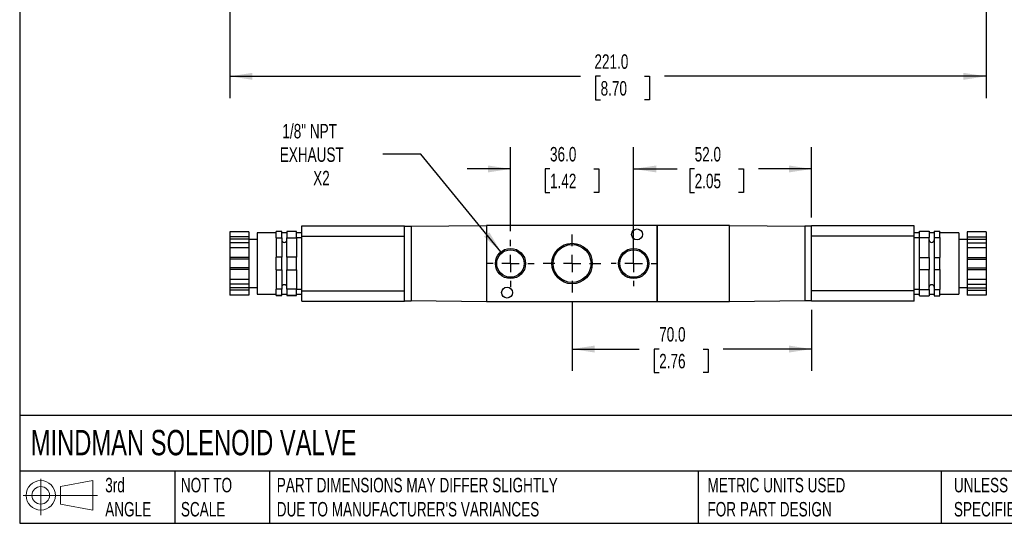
# Model space of a CAD drawing. Header units: millimetres. Extents: x 13 to 546, y 13 to 419.
# Tile 1 of 3: x 13 to 300, y 13 to 160. Entities that reach past the tile are written whole.
import ezdxf

# ---------------------------------------------------------------- set-up
doc = ezdxf.new("R2010")
doc.units = ezdxf.units.MM
doc.header["$LTSCALE"] = 2
doc.linetypes.add('SLD-Center', pattern=[19.05, 15.24, -1.27, 1.27, -1.27])
doc.linetypes.add('SLD-Solid', pattern=[0])
doc.layers.add('CENTER', color=40, linetype='SLD-Center')
doc.layers.add('SLD-DEFPOINTS', color=7, linetype='Continuous')
doc.layers.add('DIMENSIONS', color=140, linetype='SLD-Solid', lineweight=25)
doc.layers.add('TEXT', color=140, linetype='SLD-Solid', lineweight=25)
doc.styles.add('SLDTEXTSTYLE0', font='TXT', dxfattribs={"width": 0.7})
doc.dimstyles.new('SLDDIMSTYLE0', dxfattribs={"dimtxt": 4.316016, "dimasz": 6.604, "dimexe": 0, "dimexo": 0.0625, "dimgap": 1.079004, "dimtad": 0, "dimtih": 1, "dimtoh": 1, "dimdec": 1, "dimrnd": 1e-09, "dimzin": 4, "dimdsep": 46, "dimtxsty": 'SLDTEXTSTYLE0', "dimsah": 1, "dimcen": 0.09, "dimadec": 0, "dimazin": 1, "dimtfac": 1, "dimtdec": 1, "dimtofl": 0, "dimtmove": 0, "dimatfit": 3, "dimfxl": 0, "dimfrac": 2, "dimtolj": 1, "dimtzin": 12, "dimarcsym": 0})
doc.dimstyles.new('SLDDIMSTYLE2', dxfattribs={"dimtxt": 4.316016, "dimasz": 6.604, "dimexe": 0, "dimexo": 0.0625, "dimgap": 1.079004, "dimtad": 0, "dimtih": 1, "dimtoh": 1, "dimdec": 1, "dimrnd": 1e-09, "dimzin": 4, "dimdsep": 46, "dimtxsty": 'SLDTEXTSTYLE0', "dimsah": 1, "dimcen": 0.09, "dimadec": 0, "dimazin": 1, "dimtfac": 1, "dimtdec": 1, "dimtmove": 0, "dimatfit": 0, "dimfxl": 0, "dimfrac": 2, "dimtolj": 1, "dimtzin": 12, "dimarcsym": 0})
doc.dimstyles.new('SLDDIMSTYLE4', dxfattribs={"dimtxt": 4.316016, "dimasz": 6.604, "dimexe": 0, "dimexo": 0.0625, "dimgap": 1.079004, "dimtad": 0, "dimtih": 1, "dimtoh": 1, "dimdec": 1, "dimrnd": 1e-09, "dimzin": 12, "dimdsep": 46, "dimtxsty": 'SLDTEXTSTYLE0', "dimsah": 1, "dimcen": 0, "dimadec": 0, "dimazin": 3, "dimtfac": 1, "dimtdec": 1, "dimtofl": 0, "dimtmove": 0, "dimatfit": 3, "dimfxl": 0, "dimfrac": 2, "dimtolj": 1, "dimtzin": 12, "dimarcsym": 0})

# ---------------------------------------------------------------- blocks, each defined once
blk = doc.blocks.new('Block11')
at = {"color": 7, "linetype": 'SLD-Solid', "lineweight": 18}
for p, q in [((5.18, 10.62), (5.18, 0)), ((10.96, 8.33), (20.35, 10.06)), ((20.35, 10.06), (20.35, 1.46)), ((0, 5.76), (21.75, 5.76)), ((10.96, 3.19), (10.96, 8.33)), ((10.96, 3.19), (20.35, 1.46))]:
    blk.add_line(p, q, dxfattribs=at)
for radius in [4.3, 2.57]:
    blk.add_circle((5.18, 5.76), radius, dxfattribs=at)
blk = doc.blocks.new('Block12')
at = {"layer": 'SLD-DEFPOINTS'}
blk.add_blockref('Block11', (0, 0), dxfattribs=at)
blk = doc.blocks.new('_D_2')
at = {"layer": 'DIMENSIONS'}
for p, q in [((74.14, 262.43), (74.14, 137.04)), ((295.14, 262.43), (295.14, 137.04)), ((74.14, 143.39), (176.63, 143.39)), ((182.48, 143.39), (181.03, 143.39)), ((181.03, 143.39), (181.03, 136.53)), ((195.3, 143.39), (196.75, 143.39)), ((196.75, 143.39), (196.75, 136.53)), ((295.14, 143.39), (201.15, 143.39)), ((181.03, 136.53), (182.48, 136.53)), ((196.75, 136.53), (195.3, 136.53))]:
    blk.add_line(p, q, dxfattribs=at)
for points in [[(74.14, 143.39), (80.74, 142.37), (80.74, 144.4)], [(295.14, 143.39), (288.54, 144.4), (288.54, 142.37)]]:
    blk.add_solid(points, dxfattribs=at)
at = {"layer": 'DIMENSIONS', "char_height": 4.233, "attachment_point": 1, "style": 'SLDTEXTSTYLE0'}
for s, insert in [('221.0', (180.68, 149.81)), ('8.70', (182.48, 141.99))]:
    blk.add_mtext(s, dxfattribs=dict(at, insert=insert))
blk = doc.blocks.new('_D_16')
at = {"layer": 'DIMENSIONS'}
for p, q in [((156.14, 98.14), (156.14, 122.65)), ((192.14, 91.19), (192.14, 122.65)), ((156.14, 116.3), (143.44, 116.3)), ((167.69, 116.3), (166.24, 116.3)), ((166.24, 116.3), (166.24, 109.44)), ((180.52, 116.3), (181.96, 116.3)), ((181.96, 116.3), (181.96, 109.44)), ((192.14, 116.3), (204.84, 116.3)), ((166.24, 109.44), (167.69, 109.44)), ((181.96, 109.44), (180.52, 109.44))]:
    blk.add_line(p, q, dxfattribs=at)
for points in [[(156.14, 116.3), (149.54, 117.32), (149.54, 115.29)], [(192.14, 116.3), (198.74, 115.29), (198.74, 117.32)]]:
    blk.add_solid(points, dxfattribs=at)
at = {"layer": 'DIMENSIONS', "char_height": 4.233, "attachment_point": 1, "style": 'SLDTEXTSTYLE0'}
for s, insert in [('36.0', (167.69, 122.73)), ('1.42', (167.69, 114.9))]:
    blk.add_mtext(s, dxfattribs=dict(at, insert=insert))
blk = doc.blocks.new('_D_17')
at = {"layer": 'DIMENSIONS'}
for p, q in [((192.14, 91.19), (192.14, 122.65)), ((244.14, 102.14), (244.14, 122.65)), ((192.14, 116.3), (204.12, 116.3)), ((209.97, 116.3), (208.52, 116.3)), ((208.52, 116.3), (208.52, 109.44)), ((222.8, 116.3), (224.25, 116.3)), ((224.25, 116.3), (224.25, 109.44)), ((244.14, 116.3), (228.65, 116.3)), ((208.52, 109.44), (209.97, 109.44)), ((224.25, 109.44), (222.8, 109.44))]:
    blk.add_line(p, q, dxfattribs=at)
for points in [[(192.14, 116.3), (198.74, 115.29), (198.74, 117.32)], [(244.14, 116.3), (237.54, 117.32), (237.54, 115.29)]]:
    blk.add_solid(points, dxfattribs=at)
at = {"layer": 'DIMENSIONS', "char_height": 4.233, "attachment_point": 1, "style": 'SLDTEXTSTYLE0'}
for s, insert in [('52.0', (209.97, 122.73)), ('2.05', (209.97, 114.9))]:
    blk.add_mtext(s, dxfattribs=dict(at, insert=insert))
blk = doc.blocks.new('_D_18')
at = {"layer": 'DIMENSIONS'}
for p, q in [((174.14, 77.66), (174.14, 57.3)), ((244.14, 75.16), (244.14, 57.3)), ((174.14, 63.65), (193.75, 63.65)), ((199.6, 63.65), (198.15, 63.65)), ((198.15, 63.65), (198.15, 56.79)), ((212.43, 63.65), (213.88, 63.65)), ((213.88, 63.65), (213.88, 56.79)), ((244.14, 63.65), (218.28, 63.65)), ((198.15, 56.79), (199.6, 56.79)), ((213.88, 56.79), (212.43, 56.79))]:
    blk.add_line(p, q, dxfattribs=at)
for points in [[(174.14, 63.65), (180.74, 62.63), (180.74, 64.66)], [(244.14, 63.65), (237.54, 64.66), (237.54, 62.63)]]:
    blk.add_solid(points, dxfattribs=at)
at = {"layer": 'DIMENSIONS', "char_height": 4.233, "attachment_point": 1, "style": 'SLDTEXTSTYLE0'}
for s, insert in [('70.0', (199.6, 70.07)), ('2.76', (199.6, 62.24))]:
    blk.add_mtext(s, dxfattribs=dict(at, insert=insert))
blk = doc.blocks.new('_D_19')
at = {"layer": 'DIMENSIONS'}
for p, q in [((129.98, 120.58), (118.87, 120.58)), ((153.35, 92.06), (129.98, 120.58))]:
    blk.add_line(p, q, dxfattribs=at)
blk.add_solid([(153.35, 92.06), (149.95, 97.81), (148.38, 96.53)], dxfattribs=at)
at = {"layer": 'DIMENSIONS', "char_height": 4.233, "attachment_point": 1, "style": 'SLDTEXTSTYLE0'}
for s, insert in [('1/8" NPT', (89.48, 129.47)), ('EXHAUST', (88.7, 122.61)), ('X2', (98.47, 115.75))]:
    blk.add_mtext(s, dxfattribs=dict(at, insert=insert))
blk = doc.blocks.new('SW_CENTERMARKSYMBOL_8')
at = {"layer": 'CENTER', "color": 0}
for p, q in [((0, 5.08), (0, 8.45)), ((-5.08, 0), (-8.45, 0)), ((0, 0), (-2.54, 0)), ((0, 0), (0, 2.54)), ((0, 0), (0, -2.54)), ((0, 0), (2.54, 0)), ((5.08, 0), (8.45, 0)), ((0, -5.08), (0, -8.45))]:
    blk.add_line(p, q, dxfattribs=at)
blk = doc.blocks.new('SW_CENTERMARKSYMBOL_9')
at = {"layer": 'CENTER', "color": 0}
for p, q in [((0, 5.08), (0, 6.57)), ((-5.08, 0), (-6.57, 0)), ((0, 0), (-2.54, 0)), ((0, 0), (0, 2.54)), ((0, 0), (0, -2.54)), ((0, 0), (2.54, 0)), ((5.08, 0), (6.57, 0)), ((0, -5.08), (0, -6.57))]:
    blk.add_line(p, q, dxfattribs=at)
blk = doc.blocks.new('SW_CENTERMARKSYMBOL_10')
at = {"layer": 'CENTER', "color": 0}
for p, q in [((0, 5.08), (0, 6.95)), ((-5.08, 0), (-6.95, 0)), ((0, 0), (-2.54, 0)), ((0, 0), (0, 2.54)), ((0, 0), (0, -2.54)), ((0, 0), (2.54, 0)), ((5.08, 0), (6.95, 0)), ((0, -5.08), (0, -6.95))]:
    blk.add_line(p, q, dxfattribs=at)

msp = doc.modelspace()

# ---------------------------------------------------------------- linework, layer by layer
for p, q in [((79.64, 97.89), (74.14, 97.89)), ((74.14, 97.89), (74.14, 96.45)), ((79.64, 97.89), (79.64, 96.45)), ((89.29, 98.01), (87.64, 98.01)), ((87.64, 96.12), (87.64, 98.01)), ((89.29, 96.12), (89.29, 98.01)), ((93.64, 98.01), (90.79, 98.01)), ((90.79, 98.01), (90.79, 96.12)), ((93.64, 96.12), (93.64, 98.01)), ((95.14, 99.65), (125.14, 99.65)), ((95.14, 96.65), (95.14, 99.65)), ((125.14, 99.6), (125.14, 99.65)), ((125.14, 99.6), (127.14, 99.6)), ((125.14, 77.7), (125.14, 99.6)), ((127.14, 99.6), (149.14, 99.8)), ((127.14, 99.6), (127.14, 77.7)), ((149.14, 99.8), (149.14, 77.5)), ((149.24, 99.75), (149.14, 99.75)), ((149.24, 77.5), (149.24, 99.8)), ((199.04, 99.8), (149.24, 99.8)), ((199.04, 77.5), (199.04, 99.8)), ((199.04, 99.75), (199.14, 99.75)), ((220.14, 99.8), (199.14, 99.8)), ((199.14, 77.5), (199.14, 99.8)), ((220.14, 77.5), (220.14, 99.8)), ((220.14, 99.8), (242.14, 99.6)), ((242.14, 99.6), (242.14, 77.7)), ((244.14, 99.6), (242.14, 99.6)), ((244.14, 99.6), (244.14, 99.65)), ((274.14, 99.65), (244.14, 99.65)), ((244.14, 77.7), (244.14, 99.6)), ((274.14, 96.65), (274.14, 99.65)), ((275.64, 98.07), (278.49, 98.07)), ((275.64, 96.27), (275.64, 98.07)), ((278.49, 98.07), (278.49, 96.27)), ((279.99, 98.07), (281.64, 98.07)), ((279.99, 98.07), (279.99, 96.27)), ((281.64, 96.27), (281.64, 98.07)), ((295.14, 97.89), (289.64, 97.89)), ((289.64, 97.89), (289.64, 96.45)), ((295.14, 97.89), (295.14, 96.45)), ((79.64, 96.45), (74.14, 96.45)), ((74.14, 96.45), (74.14, 95.77)), ((79.64, 95.77), (74.14, 95.77)), ((74.14, 95.77), (74.14, 94.7)), ((79.64, 96.45), (79.64, 95.77)), ((79.64, 95.77), (79.64, 94.7)), ((82.14, 95.65), (79.64, 95.65)), ((87.64, 97.65), (82.14, 97.65)), ((82.14, 97.65), (82.14, 79.65)), ((87.64, 96.12), (89.29, 96.12)), ((87.64, 96.12), (87.64, 90.55)), ((90.79, 97.65), (89.29, 97.65)), ((89.29, 96.12), (89.29, 90.55)), ((90.79, 96.12), (93.64, 96.12)), ((90.79, 90.55), (90.79, 96.12)), ((95.14, 97.65), (93.64, 97.65)), ((95.14, 96.15), (93.64, 96.15)), ((93.64, 96.12), (93.64, 90.55)), ((95.14, 96.65), (125.14, 96.65)), ((95.14, 80.65), (95.14, 96.65)), ((274.14, 96.65), (244.14, 96.65)), ((275.64, 97.65), (274.14, 97.65)), ((274.14, 80.65), (274.14, 96.65)), ((275.64, 96.15), (274.14, 96.15)), ((275.64, 96.27), (278.49, 96.27)), ((275.64, 90.45), (275.64, 96.27)), ((279.99, 97.65), (278.49, 97.65)), ((278.49, 90.45), (278.49, 96.27)), ((279.99, 96.27), (281.64, 96.27)), ((279.99, 96.27), (279.99, 90.45)), ((287.14, 97.65), (281.64, 97.65)), ((281.64, 96.27), (281.64, 90.45)), ((287.14, 97.65), (287.14, 79.65)), ((289.64, 95.65), (287.14, 95.65)), ((289.64, 96.45), (295.14, 96.45)), ((289.64, 96.45), (289.64, 95.77)), ((289.64, 95.77), (295.14, 95.77)), ((289.64, 95.77), (289.64, 94.7)), ((295.14, 96.45), (295.14, 95.77)), ((295.14, 95.77), (295.14, 94.7)), ((79.64, 94.7), (74.14, 94.7)), ((74.14, 94.7), (74.14, 93.27)), ((79.64, 93.27), (74.14, 93.27)), ((74.14, 93.27), (74.14, 90.4)), ((79.64, 94.7), (79.64, 93.27)), ((79.64, 93.27), (79.64, 90.4)), ((289.64, 94.7), (295.14, 94.7)), ((289.64, 94.7), (289.64, 93.27)), ((295.14, 93.27), (289.64, 93.27)), ((289.64, 93.27), (289.64, 90.4)), ((295.14, 94.7), (295.14, 93.27)), ((295.14, 93.27), (295.14, 90.4)), ((79.64, 90.4), (74.14, 90.4)), ((74.14, 90.4), (74.14, 89.9)), ((79.64, 89.9), (74.14, 89.9)), ((74.14, 89.9), (74.14, 87.4)), ((79.64, 90.4), (79.64, 89.9)), ((79.64, 89.9), (79.64, 87.4)), ((89.29, 90.55), (87.64, 90.55)), ((87.64, 86.76), (87.64, 90.55)), ((89.29, 86.76), (89.29, 90.55)), ((93.64, 90.55), (90.79, 90.55)), ((90.79, 90.55), (90.79, 86.76)), ((93.64, 86.76), (93.64, 90.55)), ((275.64, 90.45), (278.49, 90.45)), ((275.64, 86.86), (275.64, 90.45)), ((278.49, 90.45), (278.49, 86.86)), ((279.99, 90.45), (281.64, 90.45)), ((279.99, 90.45), (279.99, 86.86)), ((281.64, 86.86), (281.64, 90.45)), ((289.64, 90.4), (295.14, 90.4)), ((289.64, 90.4), (289.64, 89.9)), ((289.64, 89.9), (295.14, 89.9)), ((289.64, 89.9), (289.64, 87.4)), ((295.14, 90.4), (295.14, 89.9)), ((295.14, 89.9), (295.14, 87.4)), ((79.64, 87.4), (74.14, 87.4)), ((74.14, 87.4), (74.14, 86.9)), ((79.64, 86.9), (74.14, 86.9)), ((74.14, 86.9), (74.14, 84.03)), ((79.64, 87.4), (79.64, 86.9)), ((79.64, 86.9), (79.64, 84.03)), ((87.64, 86.76), (89.29, 86.76)), ((87.64, 86.76), (87.64, 81.18)), ((89.29, 86.76), (89.29, 81.18)), ((90.79, 86.76), (93.64, 86.76)), ((90.79, 81.18), (90.79, 86.76)), ((93.64, 86.76), (93.64, 81.18)), ((275.64, 86.86), (278.49, 86.86)), ((275.64, 81.03), (275.64, 86.86)), ((278.49, 81.03), (278.49, 86.86)), ((279.99, 86.86), (281.64, 86.86)), ((279.99, 86.86), (279.99, 81.03)), ((281.64, 86.86), (281.64, 81.03)), ((289.64, 87.4), (295.14, 87.4)), ((289.64, 87.4), (289.64, 86.9)), ((289.64, 86.9), (295.14, 86.9)), ((289.64, 86.9), (289.64, 84.03)), ((295.14, 87.4), (295.14, 86.9)), ((295.14, 86.9), (295.14, 84.03)), ((79.64, 84.03), (74.14, 84.03)), ((74.14, 84.03), (74.14, 82.6)), ((79.64, 84.03), (79.64, 82.6)), ((295.14, 84.03), (289.64, 84.03)), ((289.64, 84.03), (289.64, 82.6)), ((295.14, 84.03), (295.14, 82.6)), ((79.64, 82.6), (74.14, 82.6)), ((74.14, 82.6), (74.14, 81.53)), ((79.64, 81.53), (74.14, 81.53)), ((74.14, 81.53), (74.14, 80.85)), ((79.64, 80.85), (74.14, 80.85)), ((74.14, 80.85), (74.14, 79.41)), ((79.64, 82.6), (79.64, 81.53)), ((79.64, 81.65), (82.14, 81.65)), ((79.64, 81.53), (79.64, 80.85)), ((79.64, 80.85), (79.64, 79.41)), ((89.29, 81.18), (87.64, 81.18)), ((87.64, 79.29), (87.64, 81.18)), ((89.29, 79.29), (89.29, 81.18)), ((93.64, 81.18), (90.79, 81.18)), ((90.79, 81.18), (90.79, 79.29)), ((93.64, 79.29), (93.64, 81.18)), ((93.64, 81.15), (95.14, 81.15)), ((95.14, 77.65), (95.14, 80.65)), ((95.14, 80.65), (125.14, 80.65)), ((274.14, 80.65), (244.14, 80.65)), ((274.14, 81.15), (275.64, 81.15)), ((274.14, 77.65), (274.14, 80.65)), ((275.64, 81.03), (278.49, 81.03)), ((275.64, 79.23), (275.64, 81.03)), ((278.49, 81.03), (278.49, 79.23)), ((279.99, 81.03), (281.64, 81.03)), ((279.99, 81.03), (279.99, 79.23)), ((281.64, 79.23), (281.64, 81.03)), ((287.14, 81.65), (289.64, 81.65)), ((289.64, 82.6), (295.14, 82.6)), ((289.64, 82.6), (289.64, 81.53)), ((289.64, 81.53), (295.14, 81.53)), ((289.64, 81.53), (289.64, 80.85)), ((289.64, 80.85), (295.14, 80.85)), ((289.64, 80.85), (289.64, 79.41)), ((295.14, 82.6), (295.14, 81.53)), ((295.14, 81.53), (295.14, 80.85)), ((295.14, 80.85), (295.14, 79.41)), ((79.64, 79.41), (74.14, 79.41)), ((82.14, 79.65), (87.64, 79.65)), ((87.64, 79.29), (89.29, 79.29)), ((89.29, 79.29), (87.64, 79.29)), ((89.29, 79.65), (90.79, 79.65)), ((90.79, 79.29), (93.64, 79.29)), ((93.64, 79.29), (90.79, 79.29)), ((93.64, 79.65), (95.14, 79.65)), ((125.14, 77.7), (127.14, 77.7)), ((125.14, 77.65), (125.14, 77.7)), ((149.14, 77.5), (127.14, 77.7)), ((242.14, 77.7), (220.14, 77.5)), ((244.14, 77.7), (242.14, 77.7)), ((244.14, 77.65), (244.14, 77.7)), ((274.14, 79.65), (275.64, 79.65)), ((275.64, 79.23), (278.49, 79.23)), ((275.64, 79.23), (278.49, 79.23)), ((278.49, 79.65), (279.99, 79.65)), ((279.99, 79.23), (281.64, 79.23)), ((279.99, 79.23), (281.64, 79.23)), ((281.64, 79.65), (287.14, 79.65)), ((295.14, 79.41), (289.64, 79.41)), ((95.14, 77.65), (125.14, 77.65)), ((149.24, 77.55), (149.14, 77.55)), ((199.04, 77.5), (149.24, 77.5)), ((199.04, 77.55), (199.14, 77.55)), ((220.14, 77.5), (199.14, 77.5)), ((274.14, 77.65), (244.14, 77.65))]:
    msp.add_line(p, q)
for centre, radius in [((193.14, 97.15), 1.6), ((156.14, 88.65), 4.41), ((156.14, 88.65), 4.03), ((174.14, 88.65), 5.91), ((174.14, 88.65), 5.54), ((192.14, 88.65), 4.41), ((192.14, 88.65), 4.03), ((155.14, 80.15), 1.6)]:
    msp.add_circle(centre, radius)
for centre, start, end in [((90.04, 95.58), 180, 0), ((279.24, 95.58), 180, 0), ((90.04, 81.72), 0, 180), ((279.24, 81.72), 0, 180)]:
    msp.add_arc(centre, 0.75, start, end)
at = {"layer": 'TEXT'}
for p, q in [((12.7, 419.1), (12.7, 12.7)), ((546.1, 44.25), (12.7, 44.25)), ((546.1, 27.94), (12.7, 27.94)), ((58.09, 27.94), (58.09, 12.7)), ((85.67, 27.94), (85.67, 12.7)), ((210.97, 27.94), (210.97, 12.7)), ((282, 27.94), (282, 12.7)), ((12.7, 12.7), (546.1, 12.7))]:
    msp.add_line(p, q, dxfattribs=at)

# ---------------------------------------------------------------- block references
at = {"layer": 'CENTER'}
for name, p in [('SW_CENTERMARKSYMBOL_10', (156.14, 88.65)), ('SW_CENTERMARKSYMBOL_8', (174.14, 88.65)), ('SW_CENTERMARKSYMBOL_9', (192.14, 88.65))]:
    msp.add_blockref(name, p, dxfattribs=at)
at = {"layer": 'SLD-DEFPOINTS'}
msp.add_blockref('Block12', (13.68, 15.11), dxfattribs=at)

# ---------------------------------------------------------------- texts
at = {"layer": 'TEXT', "attachment_point": 1, "style": 'SLDTEXTSTYLE0'}
for s, insert, char_height in [('MINDMAN SOLENOID VALVE', (15.93, 40), 7.4083), ('3rd^JANGLE', (37.7, 25.99), 4.233), ('NOT TO^JSCALE', (59.81, 25.99), 4.2333), ("PART DIMENSIONS MAY DIFFER SLIGHTLY ^JDUE TO MANUFACTURER'S VARIANCES", (87.83, 25.99), 4.2333), ('METRIC UNITS USED ^JFOR PART DESIGN', (213.71, 25.99), 4.2333), ('UNLESS OTHERWISE ^JSPECIFIED UNITS ARE:', (285.74, 25.99), 4.2333)]:
    msp.add_mtext(s, dxfattribs=dict(at, insert=insert, char_height=char_height))

# ---------------------------------------------------------------- dimensions: what is measured, and where the dimension line sits
at = {"layer": 'DIMENSIONS'}
for base, p1, p2, dimstyle, picture, middle in [((295.14, 143.39), (74.14, 264.97), (295.14, 264.97), 'SLDDIMSTYLE0', '_D_2', (188.89, 143.39)), ((156.14, 116.3), (192.14, 88.65), (156.14, 95.6), 'SLDDIMSTYLE2', '_D_16', (174.1, 116.3))]:
    dim = msp.add_linear_dim(base=base, p1=p1, p2=p2, dimstyle=dimstyle, dxfattribs=at)
    dim.commit()
    dim.dimension.update_dxf_attribs({"geometry": picture, "text_midpoint": middle, "dimtype": 160})
dim = msp.add_diameter_dim_2p(p1=(158.93, 85.24), p2=(153.35, 92.06), text='1/8" NPT\\PEXHAUST\\PX2', dimstyle='SLDDIMSTYLE4', override={"dimpost": '<>'}, dxfattribs=at)
dim.commit()
dim.dimension.update_dxf_attribs({"geometry": '_D_19', "text_midpoint": (102.2, 120.58), "dimtype": 163})
for base, p1, p2, picture, middle in [((244.14, 116.3), (192.14, 88.65), (244.14, 99.6), '_D_17', (216.39, 116.3)), ((244.14, 63.65), (174.14, 80.2), (244.14, 77.7), '_D_18', (206.01, 63.65))]:
    dim = msp.add_linear_dim(base=base, p1=p1, p2=p2, angle=0, dimstyle='SLDDIMSTYLE0', dxfattribs=at)
    dim.commit()
    dim.dimension.update_dxf_attribs({"geometry": picture, "text_midpoint": middle, "dimtype": 160})

doc.saveas('drawing.dxf')
